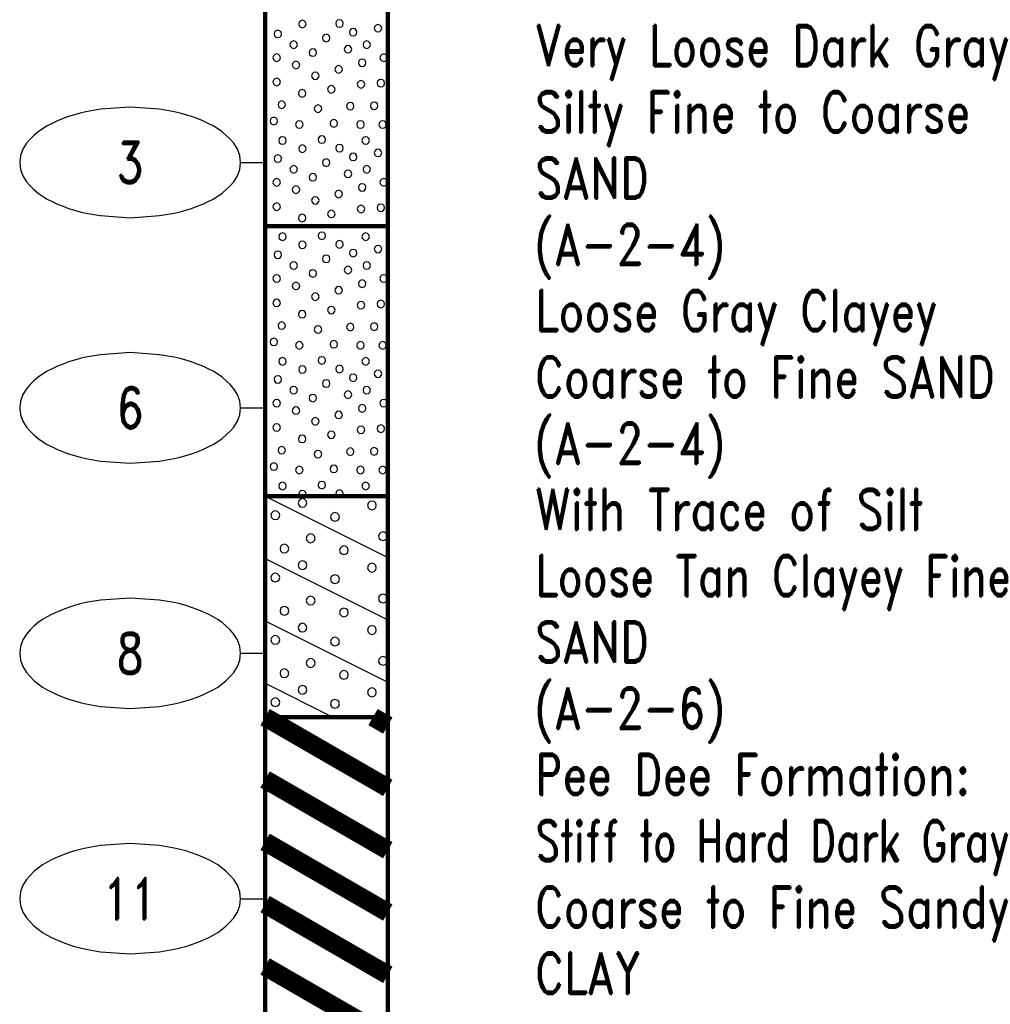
# Model space of a CAD drawing. Extents: x -12 to 877, y 356 to 518.
# Tile 6 of 9: x 838 to 877, y 396 to 436. Entities that reach past the tile are written whole.
import ezdxf
from ezdxf.enums import TextEntityAlignment as Align

# ---------------------------------------------------------------- set-up
doc = ezdxf.new("R2010")
doc.units = 0
doc.linetypes.add('Solid', pattern=[0])
doc.layers.get('0').update_dxf_attribs({"linetype": 'Solid'})
doc.layers.add('EB1-B', color=6, linetype='Solid')
doc.styles.add('ROMAND', font='romand', dxfattribs={"height": 1})

# ---------------------------------------------------------------- blocks, each defined once
blk = doc.blocks.new('DGRFC_NCDOT$NVALUE$ELLIPS')
at = {"color": 7, "linetype": 'Solid'}
blk.add_lwpolyline([(0, -2.5), (1.337, -2.407), (1.998, -2.292), (2.262, -2.231), (2.524, -2.16), (2.783, -2.078), (3.038, -1.985), (3.289, -1.882), (3.536, -1.768), (3.755, -1.657), (3.965, -1.529), (4.165, -1.386), (4.353, -1.227), (4.528, -1.054), (4.689, -0.869), (4.858, -0.606), (4.964, -0.311), (5, 0), (4.964, 0.311), (4.858, 0.606), (4.689, 0.869), (4.528, 1.054), (4.353, 1.227), (4.165, 1.386), (3.965, 1.529), (3.755, 1.657), (3.536, 1.768), (3.289, 1.882), (3.038, 1.985), (2.783, 2.078), (2.524, 2.16), (2.262, 2.231), (1.998, 2.292), (1.337, 2.407), (0, 2.5), (-1.337, 2.407), (-1.998, 2.292), (-2.262, 2.231), (-2.524, 2.16), (-2.783, 2.078), (-3.038, 1.985), (-3.289, 1.882), (-3.536, 1.768), (-3.755, 1.657), (-3.965, 1.529), (-4.165, 1.386), (-4.353, 1.227), (-4.528, 1.054), (-4.689, 0.869), (-4.858, 0.606), (-4.964, 0.311), (-5, 0), (-4.964, -0.311), (-4.858, -0.606), (-4.689, -0.869), (-4.528, -1.054), (-4.353, -1.227), (-4.165, -1.386), (-3.965, -1.529), (-3.755, -1.657), (-3.536, -1.768), (-3.289, -1.882), (-3.038, -1.985), (-2.783, -2.078), (-2.524, -2.16), (-2.262, -2.231), (-1.998, -2.292), (-1.337, -2.407), (0, -2.5)], dxfattribs=at)

msp = doc.modelspace()

# ---------------------------------------------------------------- linework, layer by layer
at = {"layer": 'EB1-B', "color": 7, "linetype": 'Solid', "const_width": 0.178}
for points in [[(847.5, 437), (847.5, 428)], [(852.5, 428), (852.5, 437)], [(847.5, 428), (852.5, 428)], [(847.5, 428), (847.5, 417)], [(852.5, 417), (852.5, 428)], [(847.5, 417), (852.5, 417)], [(847.5, 417), (847.5, 408)], [(852.5, 408), (852.5, 417)], [(847.5, 408), (852.5, 408)], [(847.5, 408), (847.5, 388)], [(852.5, 388), (852.5, 408)]]:
    msp.add_lwpolyline(points, dxfattribs=at)
at = {"layer": 'EB1-B', "color": 2, "linetype": 'Solid'}
for points in [[(849.174, 436.244), (849.153, 436.32), (849.098, 436.376), (849.021, 436.397), (848.945, 436.376), (848.889, 436.32), (848.869, 436.244), (848.889, 436.168), (848.945, 436.112), (849.021, 436.092), (849.098, 436.112), (849.153, 436.168), (849.174, 436.244)], [(850.684, 436.262), (850.663, 436.338), (850.608, 436.394), (850.531, 436.415), (850.455, 436.394), (850.399, 436.338), (850.379, 436.262), (850.399, 436.186), (850.455, 436.13), (850.531, 436.11), (850.608, 436.13), (850.663, 436.186), (850.684, 436.262)], [(852.255, 436.07), (852.234, 436.147), (852.179, 436.202), (852.102, 436.223), (852.026, 436.202), (851.97, 436.147), (851.95, 436.07), (851.97, 435.994), (852.026, 435.938), (852.102, 435.918), (852.179, 435.938), (852.234, 435.994), (852.255, 436.07)], [(848.171, 435.839), (848.151, 435.915), (848.095, 435.971), (848.019, 435.991), (847.943, 435.971), (847.887, 435.915), (847.867, 435.839), (847.887, 435.763), (847.943, 435.707), (848.019, 435.687), (848.095, 435.707), (848.151, 435.763), (848.171, 435.839)], [(850.144, 435.673), (850.123, 435.749), (850.067, 435.805), (849.991, 435.825), (849.915, 435.805), (849.859, 435.749), (849.839, 435.673), (849.859, 435.596), (849.915, 435.541), (849.991, 435.52), (850.067, 435.541), (850.123, 435.596), (850.144, 435.673)], [(851.24, 435.908), (851.22, 435.984), (851.164, 436.04), (851.088, 436.06), (851.012, 436.04), (850.956, 435.984), (850.936, 435.908), (850.956, 435.831), (851.012, 435.776), (851.088, 435.755), (851.164, 435.776), (851.22, 435.831), (851.24, 435.908)], [(848.817, 435.402), (848.797, 435.478), (848.741, 435.534), (848.665, 435.554), (848.589, 435.534), (848.533, 435.478), (848.512, 435.402), (848.533, 435.326), (848.589, 435.27), (848.665, 435.249), (848.741, 435.27), (848.797, 435.326), (848.817, 435.402)], [(851.032, 435.216), (851.011, 435.292), (850.956, 435.348), (850.879, 435.369), (850.803, 435.348), (850.747, 435.292), (850.727, 435.216), (850.747, 435.14), (850.803, 435.084), (850.879, 435.064), (850.956, 435.084), (851.011, 435.14), (851.032, 435.216)], [(851.795, 435.402), (851.774, 435.478), (851.718, 435.534), (851.642, 435.554), (851.566, 435.534), (851.51, 435.478), (851.49, 435.402), (851.51, 435.326), (851.566, 435.27), (851.642, 435.249), (851.718, 435.27), (851.774, 435.326), (851.795, 435.402)], [(848.126, 434.87), (848.105, 434.947), (848.05, 435.002), (847.973, 435.023), (847.897, 435.002), (847.841, 434.947), (847.821, 434.87), (847.841, 434.794), (847.897, 434.738), (847.973, 434.718), (848.05, 434.738), (848.105, 434.794), (848.126, 434.87)], [(849.6, 435.079), (849.58, 435.155), (849.524, 435.211), (849.448, 435.231), (849.372, 435.211), (849.316, 435.155), (849.296, 435.079), (849.316, 435.003), (849.372, 434.947), (849.448, 434.926), (849.524, 434.947), (849.58, 435.003), (849.6, 435.079)], [(852.486, 434.87), (852.466, 434.947), (852.41, 435.002), (852.334, 435.023), (852.258, 435.002), (852.202, 434.947), (852.181, 434.87), (852.202, 434.794), (852.258, 434.738), (852.334, 434.718), (852.41, 434.738), (852.466, 434.794), (852.486, 434.87)], [(848.909, 434.57), (848.888, 434.647), (848.833, 434.702), (848.756, 434.723), (848.68, 434.702), (848.624, 434.647), (848.604, 434.57), (848.624, 434.494), (848.68, 434.438), (848.756, 434.418), (848.833, 434.438), (848.888, 434.494), (848.909, 434.57)], [(850.653, 434.395), (850.633, 434.471), (850.577, 434.527), (850.501, 434.547), (850.424, 434.527), (850.369, 434.471), (850.348, 434.395), (850.369, 434.319), (850.424, 434.263), (850.501, 434.242), (850.577, 434.263), (850.633, 434.319), (850.653, 434.395)], [(851.609, 434.662), (851.589, 434.738), (851.533, 434.794), (851.457, 434.814), (851.38, 434.794), (851.325, 434.738), (851.304, 434.662), (851.325, 434.586), (851.38, 434.53), (851.457, 434.509), (851.533, 434.53), (851.589, 434.586), (851.609, 434.662)], [(849.697, 434.133), (849.677, 434.209), (849.621, 434.265), (849.545, 434.285), (849.468, 434.265), (849.413, 434.209), (849.392, 434.133), (849.413, 434.057), (849.468, 434.001), (849.545, 433.981), (849.621, 434.001), (849.677, 434.057), (849.697, 434.133)], [(848.126, 433.879), (848.105, 433.955), (848.05, 434.011), (847.973, 434.031), (847.897, 434.011), (847.841, 433.955), (847.821, 433.879), (847.841, 433.803), (847.897, 433.747), (847.973, 433.726), (848.05, 433.747), (848.105, 433.803), (848.126, 433.879)], [(850.353, 433.584), (850.333, 433.66), (850.277, 433.716), (850.201, 433.736), (850.124, 433.716), (850.069, 433.66), (850.048, 433.584), (850.069, 433.508), (850.124, 433.452), (850.201, 433.431), (850.277, 433.452), (850.333, 433.508), (850.353, 433.584)], [(851.563, 433.785), (851.543, 433.861), (851.487, 433.917), (851.411, 433.937), (851.335, 433.917), (851.279, 433.861), (851.258, 433.785), (851.279, 433.708), (851.335, 433.653), (851.411, 433.632), (851.487, 433.653), (851.543, 433.708), (851.563, 433.785)], [(852.372, 433.833), (852.351, 433.909), (852.296, 433.965), (852.219, 433.985), (852.143, 433.965), (852.087, 433.909), (852.067, 433.833), (852.087, 433.757), (852.143, 433.701), (852.219, 433.681), (852.296, 433.701), (852.351, 433.757), (852.372, 433.833)], [(849.163, 433.416), (849.143, 433.492), (849.087, 433.548), (849.011, 433.568), (848.934, 433.548), (848.879, 433.492), (848.858, 433.416), (848.879, 433.34), (848.934, 433.284), (849.011, 433.264), (849.087, 433.284), (849.143, 433.34), (849.163, 433.416)], [(848.332, 432.953), (848.311, 433.029), (848.255, 433.085), (848.179, 433.106), (848.103, 433.085), (848.047, 433.029), (848.027, 432.953), (848.047, 432.877), (848.103, 432.821), (848.179, 432.801), (848.255, 432.821), (848.311, 432.877), (848.332, 432.953)], [(849.809, 432.793), (849.788, 432.869), (849.733, 432.925), (849.656, 432.945), (849.58, 432.925), (849.524, 432.869), (849.504, 432.793), (849.524, 432.717), (849.58, 432.661), (849.656, 432.641), (849.733, 432.661), (849.788, 432.717), (849.809, 432.793)], [(851.123, 432.895), (851.103, 432.971), (851.047, 433.027), (850.971, 433.047), (850.895, 433.027), (850.839, 432.971), (850.819, 432.895), (850.839, 432.819), (850.895, 432.763), (850.971, 432.742), (851.047, 432.763), (851.103, 432.819), (851.123, 432.895)], [(852.095, 432.91), (852.074, 432.986), (852.018, 433.042), (851.942, 433.062), (851.866, 433.042), (851.81, 432.986), (851.79, 432.91), (851.81, 432.834), (851.866, 432.778), (851.942, 432.758), (852.018, 432.778), (852.074, 432.834), (852.095, 432.91)], [(848.009, 432.287), (847.988, 432.363), (847.933, 432.419), (847.856, 432.44), (847.78, 432.419), (847.724, 432.363), (847.704, 432.287), (847.724, 432.211), (847.78, 432.155), (847.856, 432.135), (847.933, 432.155), (847.988, 432.211), (848.009, 432.287)], [(849.046, 432.147), (849.026, 432.223), (848.97, 432.279), (848.894, 432.3), (848.818, 432.279), (848.762, 432.223), (848.741, 432.147), (848.762, 432.071), (848.818, 432.015), (848.894, 431.995), (848.97, 432.015), (849.026, 432.071), (849.046, 432.147)], [(850.455, 432.193), (850.434, 432.269), (850.378, 432.325), (850.302, 432.345), (850.226, 432.325), (850.17, 432.269), (850.15, 432.193), (850.17, 432.117), (850.226, 432.061), (850.302, 432.041), (850.378, 432.061), (850.434, 432.117), (850.455, 432.193)], [(851.54, 432.147), (851.52, 432.223), (851.464, 432.279), (851.388, 432.3), (851.312, 432.279), (851.256, 432.223), (851.236, 432.147), (851.256, 432.071), (851.312, 432.015), (851.388, 431.995), (851.464, 432.015), (851.52, 432.071), (851.54, 432.147)], [(852.44, 432.147), (852.42, 432.223), (852.364, 432.279), (852.288, 432.3), (852.212, 432.279), (852.156, 432.223), (852.136, 432.147), (852.156, 432.071), (852.212, 432.015), (852.288, 431.995), (852.364, 432.015), (852.42, 432.071), (852.44, 432.147)], [(848.364, 431.495), (848.343, 431.571), (848.288, 431.627), (848.211, 431.647), (848.135, 431.627), (848.079, 431.571), (848.059, 431.495), (848.079, 431.419), (848.135, 431.363), (848.211, 431.342), (848.288, 431.363), (848.343, 431.419), (848.364, 431.495)], [(849.966, 431.534), (849.945, 431.61), (849.89, 431.666), (849.813, 431.686), (849.737, 431.666), (849.681, 431.61), (849.661, 431.534), (849.681, 431.458), (849.737, 431.402), (849.813, 431.382), (849.89, 431.402), (849.945, 431.458), (849.966, 431.534)], [(850.684, 431.182), (850.663, 431.258), (850.608, 431.314), (850.531, 431.335), (850.455, 431.314), (850.399, 431.258), (850.379, 431.182), (850.399, 431.106), (850.455, 431.05), (850.531, 431.03), (850.608, 431.05), (850.663, 431.106), (850.684, 431.182)], [(851.753, 431.495), (851.733, 431.571), (851.677, 431.627), (851.601, 431.647), (851.524, 431.627), (851.469, 431.571), (851.448, 431.495), (851.469, 431.418), (851.524, 431.363), (851.601, 431.342), (851.677, 431.363), (851.733, 431.418), (851.753, 431.495)], [(849.174, 431.164), (849.153, 431.24), (849.098, 431.296), (849.021, 431.317), (848.945, 431.296), (848.889, 431.24), (848.869, 431.164), (848.889, 431.088), (848.945, 431.032), (849.021, 431.012), (849.098, 431.032), (849.153, 431.088), (849.174, 431.164)], [(851.24, 430.828), (851.22, 430.904), (851.164, 430.96), (851.088, 430.98), (851.012, 430.96), (850.956, 430.904), (850.936, 430.828), (850.956, 430.751), (851.012, 430.696), (851.088, 430.675), (851.164, 430.696), (851.22, 430.751), (851.24, 430.828)], [(852.255, 430.99), (852.234, 431.067), (852.179, 431.122), (852.102, 431.143), (852.026, 431.122), (851.97, 431.067), (851.95, 430.99), (851.97, 430.914), (852.026, 430.858), (852.102, 430.838), (852.179, 430.858), (852.234, 430.914), (852.255, 430.99)], [(848.171, 430.759), (848.151, 430.835), (848.095, 430.891), (848.019, 430.911), (847.943, 430.891), (847.887, 430.835), (847.867, 430.759), (847.887, 430.683), (847.943, 430.627), (848.019, 430.607), (848.095, 430.627), (848.151, 430.683), (848.171, 430.759)], [(850.144, 430.593), (850.123, 430.669), (850.067, 430.725), (849.991, 430.745), (849.915, 430.725), (849.859, 430.669), (849.839, 430.593), (849.859, 430.516), (849.915, 430.461), (849.991, 430.44), (850.067, 430.461), (850.123, 430.516), (850.144, 430.593)], [(848.817, 430.322), (848.797, 430.398), (848.741, 430.454), (848.665, 430.474), (848.589, 430.454), (848.533, 430.398), (848.512, 430.322), (848.533, 430.246), (848.589, 430.19), (848.665, 430.169), (848.741, 430.19), (848.797, 430.246), (848.817, 430.322)], [(849.6, 429.999), (849.58, 430.075), (849.524, 430.131), (849.448, 430.151), (849.372, 430.131), (849.316, 430.075), (849.296, 429.999), (849.316, 429.923), (849.372, 429.867), (849.448, 429.846), (849.524, 429.867), (849.58, 429.923), (849.6, 429.999)], [(851.032, 430.136), (851.011, 430.212), (850.956, 430.268), (850.879, 430.289), (850.803, 430.268), (850.747, 430.212), (850.727, 430.136), (850.747, 430.06), (850.803, 430.004), (850.879, 429.984), (850.956, 430.004), (851.011, 430.06), (851.032, 430.136)], [(851.795, 430.322), (851.774, 430.398), (851.718, 430.454), (851.642, 430.474), (851.566, 430.454), (851.51, 430.398), (851.49, 430.322), (851.51, 430.246), (851.566, 430.19), (851.642, 430.169), (851.718, 430.19), (851.774, 430.246), (851.795, 430.322)], [(848.126, 429.79), (848.105, 429.867), (848.05, 429.922), (847.973, 429.943), (847.897, 429.922), (847.841, 429.867), (847.821, 429.79), (847.841, 429.714), (847.897, 429.658), (847.973, 429.638), (848.05, 429.658), (848.105, 429.714), (848.126, 429.79)], [(851.609, 429.582), (851.589, 429.658), (851.533, 429.714), (851.457, 429.734), (851.38, 429.714), (851.325, 429.658), (851.304, 429.582), (851.325, 429.506), (851.38, 429.45), (851.457, 429.429), (851.533, 429.45), (851.589, 429.506), (851.609, 429.582)], [(852.486, 429.79), (852.466, 429.867), (852.41, 429.922), (852.334, 429.943), (852.258, 429.922), (852.202, 429.867), (852.181, 429.79), (852.202, 429.714), (852.258, 429.658), (852.334, 429.638), (852.41, 429.658), (852.466, 429.714), (852.486, 429.79)], [(848.909, 429.49), (848.888, 429.567), (848.833, 429.622), (848.756, 429.643), (848.68, 429.622), (848.624, 429.567), (848.604, 429.49), (848.624, 429.414), (848.68, 429.358), (848.756, 429.338), (848.833, 429.358), (848.888, 429.414), (848.909, 429.49)], [(850.653, 429.315), (850.633, 429.391), (850.577, 429.447), (850.501, 429.467), (850.424, 429.447), (850.369, 429.391), (850.348, 429.315), (850.369, 429.239), (850.424, 429.183), (850.501, 429.162), (850.577, 429.183), (850.633, 429.239), (850.653, 429.315)], [(848.126, 428.799), (848.105, 428.875), (848.05, 428.931), (847.973, 428.951), (847.897, 428.931), (847.841, 428.875), (847.821, 428.799), (847.841, 428.723), (847.897, 428.667), (847.973, 428.646), (848.05, 428.667), (848.105, 428.723), (848.126, 428.799)], [(849.697, 429.053), (849.677, 429.129), (849.621, 429.185), (849.545, 429.205), (849.468, 429.185), (849.413, 429.129), (849.392, 429.053), (849.413, 428.977), (849.468, 428.921), (849.545, 428.901), (849.621, 428.921), (849.677, 428.977), (849.697, 429.053)], [(850.353, 428.504), (850.333, 428.58), (850.277, 428.636), (850.201, 428.656), (850.124, 428.636), (850.069, 428.58), (850.048, 428.504), (850.069, 428.428), (850.124, 428.372), (850.201, 428.351), (850.277, 428.372), (850.333, 428.428), (850.353, 428.504)], [(851.563, 428.705), (851.543, 428.781), (851.487, 428.837), (851.411, 428.857), (851.335, 428.837), (851.279, 428.781), (851.258, 428.705), (851.279, 428.628), (851.335, 428.573), (851.411, 428.552), (851.487, 428.573), (851.543, 428.628), (851.563, 428.705)], [(852.372, 428.753), (852.351, 428.829), (852.296, 428.885), (852.219, 428.905), (852.143, 428.885), (852.087, 428.829), (852.067, 428.753), (852.087, 428.677), (852.143, 428.621), (852.219, 428.601), (852.296, 428.621), (852.351, 428.677), (852.372, 428.753)], [(849.163, 428.336), (849.143, 428.412), (849.087, 428.468), (849.011, 428.488), (848.934, 428.468), (848.879, 428.412), (848.858, 428.336), (848.879, 428.26), (848.934, 428.204), (849.011, 428.184), (849.087, 428.204), (849.143, 428.26), (849.163, 428.336)], [(848.364, 427.575), (848.343, 427.651), (848.288, 427.707), (848.211, 427.727), (848.135, 427.707), (848.079, 427.651), (848.059, 427.575), (848.079, 427.499), (848.135, 427.443), (848.211, 427.422), (848.288, 427.443), (848.343, 427.499), (848.364, 427.575)], [(848.255, 428.005), (848.179, 428.026), (848.103, 428.005), (848.098, 428), (848.261, 428), (848.255, 428.005)], [(849.966, 427.614), (849.945, 427.69), (849.89, 427.746), (849.813, 427.766), (849.737, 427.746), (849.681, 427.69), (849.661, 427.614), (849.681, 427.538), (849.737, 427.482), (849.813, 427.462), (849.89, 427.482), (849.945, 427.538), (849.966, 427.614)], [(851.753, 427.575), (851.733, 427.651), (851.677, 427.707), (851.601, 427.727), (851.524, 427.707), (851.469, 427.651), (851.448, 427.575), (851.469, 427.498), (851.524, 427.443), (851.601, 427.422), (851.677, 427.443), (851.733, 427.498), (851.753, 427.575)], [(849.174, 427.244), (849.153, 427.32), (849.098, 427.376), (849.021, 427.397), (848.945, 427.376), (848.889, 427.32), (848.869, 427.244), (848.889, 427.168), (848.945, 427.112), (849.021, 427.092), (849.098, 427.112), (849.153, 427.168), (849.174, 427.244)], [(850.684, 427.262), (850.663, 427.338), (850.608, 427.394), (850.531, 427.415), (850.455, 427.394), (850.399, 427.338), (850.379, 427.262), (850.399, 427.186), (850.455, 427.13), (850.531, 427.11), (850.608, 427.13), (850.663, 427.186), (850.684, 427.262)], [(848.171, 426.839), (848.151, 426.915), (848.095, 426.971), (848.019, 426.991), (847.943, 426.971), (847.887, 426.915), (847.867, 426.839), (847.887, 426.763), (847.943, 426.707), (848.019, 426.687), (848.095, 426.707), (848.151, 426.763), (848.171, 426.839)], [(851.24, 426.908), (851.22, 426.984), (851.164, 427.04), (851.088, 427.06), (851.012, 427.04), (850.956, 426.984), (850.936, 426.908), (850.956, 426.831), (851.012, 426.776), (851.088, 426.755), (851.164, 426.776), (851.22, 426.831), (851.24, 426.908)], [(852.255, 427.07), (852.234, 427.147), (852.179, 427.202), (852.102, 427.223), (852.026, 427.202), (851.97, 427.147), (851.95, 427.07), (851.97, 426.994), (852.026, 426.938), (852.102, 426.918), (852.179, 426.938), (852.234, 426.994), (852.255, 427.07)], [(848.817, 426.402), (848.797, 426.478), (848.741, 426.534), (848.665, 426.554), (848.589, 426.534), (848.533, 426.478), (848.512, 426.402), (848.533, 426.326), (848.589, 426.27), (848.665, 426.249), (848.741, 426.27), (848.797, 426.326), (848.817, 426.402)], [(850.144, 426.673), (850.123, 426.749), (850.067, 426.805), (849.991, 426.825), (849.915, 426.805), (849.859, 426.749), (849.839, 426.673), (849.859, 426.596), (849.915, 426.541), (849.991, 426.52), (850.067, 426.541), (850.123, 426.596), (850.144, 426.673)], [(851.795, 426.402), (851.774, 426.478), (851.718, 426.534), (851.642, 426.554), (851.566, 426.534), (851.51, 426.478), (851.49, 426.402), (851.51, 426.326), (851.566, 426.27), (851.642, 426.249), (851.718, 426.27), (851.774, 426.326), (851.795, 426.402)], [(849.6, 426.079), (849.58, 426.155), (849.524, 426.211), (849.448, 426.231), (849.372, 426.211), (849.316, 426.155), (849.296, 426.079), (849.316, 426.003), (849.372, 425.947), (849.448, 425.926), (849.524, 425.947), (849.58, 426.003), (849.6, 426.079)], [(851.032, 426.216), (851.011, 426.292), (850.956, 426.348), (850.879, 426.369), (850.803, 426.348), (850.747, 426.292), (850.727, 426.216), (850.747, 426.14), (850.803, 426.084), (850.879, 426.064), (850.956, 426.084), (851.011, 426.14), (851.032, 426.216)], [(848.126, 425.87), (848.105, 425.947), (848.05, 426.002), (847.973, 426.023), (847.897, 426.002), (847.841, 425.947), (847.821, 425.87), (847.841, 425.794), (847.897, 425.738), (847.973, 425.718), (848.05, 425.738), (848.105, 425.794), (848.126, 425.87)], [(848.909, 425.57), (848.888, 425.647), (848.833, 425.702), (848.756, 425.723), (848.68, 425.702), (848.624, 425.647), (848.604, 425.57), (848.624, 425.494), (848.68, 425.438), (848.756, 425.418), (848.833, 425.438), (848.888, 425.494), (848.909, 425.57)], [(851.609, 425.662), (851.589, 425.738), (851.533, 425.794), (851.457, 425.814), (851.38, 425.794), (851.325, 425.738), (851.304, 425.662), (851.325, 425.586), (851.38, 425.53), (851.457, 425.509), (851.533, 425.53), (851.589, 425.586), (851.609, 425.662)], [(852.486, 425.87), (852.466, 425.947), (852.41, 426.002), (852.334, 426.023), (852.258, 426.002), (852.202, 425.947), (852.181, 425.87), (852.202, 425.794), (852.258, 425.738), (852.334, 425.718), (852.41, 425.738), (852.466, 425.794), (852.486, 425.87)], [(850.653, 425.395), (850.633, 425.471), (850.577, 425.527), (850.501, 425.547), (850.424, 425.527), (850.369, 425.471), (850.348, 425.395), (850.369, 425.319), (850.424, 425.263), (850.501, 425.242), (850.577, 425.263), (850.633, 425.319), (850.653, 425.395)], [(848.126, 424.879), (848.105, 424.955), (848.05, 425.011), (847.973, 425.031), (847.897, 425.011), (847.841, 424.955), (847.821, 424.879), (847.841, 424.803), (847.897, 424.747), (847.973, 424.726), (848.05, 424.747), (848.105, 424.803), (848.126, 424.879)], [(849.697, 425.133), (849.677, 425.209), (849.621, 425.265), (849.545, 425.285), (849.468, 425.265), (849.413, 425.209), (849.392, 425.133), (849.413, 425.057), (849.468, 425.001), (849.545, 424.981), (849.621, 425.001), (849.677, 425.057), (849.697, 425.133)], [(851.563, 424.785), (851.543, 424.861), (851.487, 424.917), (851.411, 424.937), (851.335, 424.917), (851.279, 424.861), (851.258, 424.785), (851.279, 424.708), (851.335, 424.653), (851.411, 424.632), (851.487, 424.653), (851.543, 424.708), (851.563, 424.785)], [(852.372, 424.833), (852.351, 424.909), (852.296, 424.965), (852.219, 424.985), (852.143, 424.965), (852.087, 424.909), (852.067, 424.833), (852.087, 424.757), (852.143, 424.701), (852.219, 424.681), (852.296, 424.701), (852.351, 424.757), (852.372, 424.833)], [(849.163, 424.416), (849.143, 424.492), (849.087, 424.548), (849.011, 424.568), (848.934, 424.548), (848.879, 424.492), (848.858, 424.416), (848.879, 424.34), (848.934, 424.284), (849.011, 424.264), (849.087, 424.284), (849.143, 424.34), (849.163, 424.416)], [(850.353, 424.584), (850.333, 424.66), (850.277, 424.716), (850.201, 424.736), (850.124, 424.716), (850.069, 424.66), (850.048, 424.584), (850.069, 424.508), (850.124, 424.452), (850.201, 424.431), (850.277, 424.452), (850.333, 424.508), (850.353, 424.584)], [(848.332, 423.953), (848.311, 424.029), (848.255, 424.085), (848.179, 424.106), (848.103, 424.085), (848.047, 424.029), (848.027, 423.953), (848.047, 423.877), (848.103, 423.821), (848.179, 423.801), (848.255, 423.821), (848.311, 423.877), (848.332, 423.953)], [(849.809, 423.793), (849.788, 423.869), (849.733, 423.925), (849.656, 423.945), (849.58, 423.925), (849.524, 423.869), (849.504, 423.793), (849.524, 423.717), (849.58, 423.661), (849.656, 423.641), (849.733, 423.661), (849.788, 423.717), (849.809, 423.793)], [(851.123, 423.895), (851.103, 423.971), (851.047, 424.027), (850.971, 424.047), (850.895, 424.027), (850.839, 423.971), (850.819, 423.895), (850.839, 423.819), (850.895, 423.763), (850.971, 423.742), (851.047, 423.763), (851.103, 423.819), (851.123, 423.895)], [(852.095, 423.91), (852.074, 423.986), (852.018, 424.042), (851.942, 424.062), (851.866, 424.042), (851.81, 423.986), (851.79, 423.91), (851.81, 423.834), (851.866, 423.778), (851.942, 423.758), (852.018, 423.778), (852.074, 423.834), (852.095, 423.91)], [(848.009, 423.287), (847.988, 423.363), (847.933, 423.419), (847.856, 423.44), (847.78, 423.419), (847.724, 423.363), (847.704, 423.287), (847.724, 423.211), (847.78, 423.155), (847.856, 423.135), (847.933, 423.155), (847.988, 423.211), (848.009, 423.287)], [(849.046, 423.147), (849.026, 423.223), (848.97, 423.279), (848.894, 423.3), (848.818, 423.279), (848.762, 423.223), (848.741, 423.147), (848.762, 423.071), (848.818, 423.015), (848.894, 422.995), (848.97, 423.015), (849.026, 423.071), (849.046, 423.147)], [(850.455, 423.193), (850.434, 423.269), (850.378, 423.325), (850.302, 423.345), (850.226, 423.325), (850.17, 423.269), (850.15, 423.193), (850.17, 423.117), (850.226, 423.061), (850.302, 423.041), (850.378, 423.061), (850.434, 423.117), (850.455, 423.193)], [(851.54, 423.147), (851.52, 423.223), (851.464, 423.279), (851.388, 423.3), (851.312, 423.279), (851.256, 423.223), (851.236, 423.147), (851.256, 423.071), (851.312, 423.015), (851.388, 422.995), (851.464, 423.015), (851.52, 423.071), (851.54, 423.147)], [(852.44, 423.147), (852.42, 423.223), (852.364, 423.279), (852.288, 423.3), (852.212, 423.279), (852.156, 423.223), (852.136, 423.147), (852.156, 423.071), (852.212, 423.015), (852.288, 422.995), (852.364, 423.015), (852.42, 423.071), (852.44, 423.147)], [(848.364, 422.495), (848.343, 422.571), (848.288, 422.627), (848.211, 422.647), (848.135, 422.627), (848.079, 422.571), (848.059, 422.495), (848.079, 422.419), (848.135, 422.363), (848.211, 422.342), (848.288, 422.363), (848.343, 422.419), (848.364, 422.495)], [(849.966, 422.534), (849.945, 422.61), (849.89, 422.666), (849.813, 422.686), (849.737, 422.666), (849.681, 422.61), (849.661, 422.534), (849.681, 422.458), (849.737, 422.402), (849.813, 422.382), (849.89, 422.402), (849.945, 422.458), (849.966, 422.534)], [(851.753, 422.495), (851.733, 422.571), (851.677, 422.627), (851.601, 422.647), (851.524, 422.627), (851.469, 422.571), (851.448, 422.495), (851.469, 422.418), (851.524, 422.363), (851.601, 422.342), (851.677, 422.363), (851.733, 422.418), (851.753, 422.495)], [(849.174, 422.164), (849.153, 422.24), (849.098, 422.296), (849.021, 422.317), (848.945, 422.296), (848.889, 422.24), (848.869, 422.164), (848.889, 422.088), (848.945, 422.032), (849.021, 422.012), (849.098, 422.032), (849.153, 422.088), (849.174, 422.164)], [(850.684, 422.182), (850.663, 422.258), (850.608, 422.314), (850.531, 422.335), (850.455, 422.314), (850.399, 422.258), (850.379, 422.182), (850.399, 422.106), (850.455, 422.05), (850.531, 422.03), (850.608, 422.05), (850.663, 422.106), (850.684, 422.182)], [(852.255, 421.99), (852.234, 422.067), (852.179, 422.122), (852.102, 422.143), (852.026, 422.122), (851.97, 422.067), (851.95, 421.99), (851.97, 421.914), (852.026, 421.858), (852.102, 421.838), (852.179, 421.858), (852.234, 421.914), (852.255, 421.99)], [(848.171, 421.759), (848.151, 421.835), (848.095, 421.891), (848.019, 421.911), (847.943, 421.891), (847.887, 421.835), (847.867, 421.759), (847.887, 421.683), (847.943, 421.627), (848.019, 421.607), (848.095, 421.627), (848.151, 421.683), (848.171, 421.759)], [(850.144, 421.593), (850.123, 421.669), (850.067, 421.725), (849.991, 421.745), (849.915, 421.725), (849.859, 421.669), (849.839, 421.593), (849.859, 421.516), (849.915, 421.461), (849.991, 421.44), (850.067, 421.461), (850.123, 421.516), (850.144, 421.593)], [(851.24, 421.828), (851.22, 421.904), (851.164, 421.96), (851.088, 421.98), (851.012, 421.96), (850.956, 421.904), (850.936, 421.828), (850.956, 421.751), (851.012, 421.696), (851.088, 421.675), (851.164, 421.696), (851.22, 421.751), (851.24, 421.828)], [(848.817, 421.322), (848.797, 421.398), (848.741, 421.454), (848.665, 421.474), (848.589, 421.454), (848.533, 421.398), (848.512, 421.322), (848.533, 421.246), (848.589, 421.19), (848.665, 421.169), (848.741, 421.19), (848.797, 421.246), (848.817, 421.322)], [(851.795, 421.322), (851.774, 421.398), (851.718, 421.454), (851.642, 421.474), (851.566, 421.454), (851.51, 421.398), (851.49, 421.322), (851.51, 421.246), (851.566, 421.19), (851.642, 421.169), (851.718, 421.19), (851.774, 421.246), (851.795, 421.322)], [(848.126, 420.79), (848.105, 420.867), (848.05, 420.922), (847.973, 420.943), (847.897, 420.922), (847.841, 420.867), (847.821, 420.79), (847.841, 420.714), (847.897, 420.658), (847.973, 420.638), (848.05, 420.658), (848.105, 420.714), (848.126, 420.79)], [(849.6, 420.999), (849.58, 421.075), (849.524, 421.131), (849.448, 421.151), (849.372, 421.131), (849.316, 421.075), (849.296, 420.999), (849.316, 420.923), (849.372, 420.867), (849.448, 420.846), (849.524, 420.867), (849.58, 420.923), (849.6, 420.999)], [(851.032, 421.136), (851.011, 421.212), (850.956, 421.268), (850.879, 421.289), (850.803, 421.268), (850.747, 421.212), (850.727, 421.136), (850.747, 421.06), (850.803, 421.004), (850.879, 420.984), (850.956, 421.004), (851.011, 421.06), (851.032, 421.136)], [(852.486, 420.79), (852.466, 420.867), (852.41, 420.922), (852.334, 420.943), (852.258, 420.922), (852.202, 420.867), (852.181, 420.79), (852.202, 420.714), (852.258, 420.658), (852.334, 420.638), (852.41, 420.658), (852.466, 420.714), (852.486, 420.79)], [(848.909, 420.49), (848.888, 420.567), (848.833, 420.622), (848.756, 420.643), (848.68, 420.622), (848.624, 420.567), (848.604, 420.49), (848.624, 420.414), (848.68, 420.358), (848.756, 420.338), (848.833, 420.358), (848.888, 420.414), (848.909, 420.49)], [(851.609, 420.582), (851.589, 420.658), (851.533, 420.714), (851.457, 420.734), (851.38, 420.714), (851.325, 420.658), (851.304, 420.582), (851.325, 420.506), (851.38, 420.45), (851.457, 420.429), (851.533, 420.45), (851.589, 420.506), (851.609, 420.582)], [(849.697, 420.053), (849.677, 420.129), (849.621, 420.185), (849.545, 420.205), (849.468, 420.185), (849.413, 420.129), (849.392, 420.053), (849.413, 419.977), (849.468, 419.921), (849.545, 419.901), (849.621, 419.921), (849.677, 419.977), (849.697, 420.053)], [(850.653, 420.315), (850.633, 420.391), (850.577, 420.447), (850.501, 420.467), (850.424, 420.447), (850.369, 420.391), (850.348, 420.315), (850.369, 420.239), (850.424, 420.183), (850.501, 420.162), (850.577, 420.183), (850.633, 420.239), (850.653, 420.315)], [(848.126, 419.799), (848.105, 419.875), (848.05, 419.931), (847.973, 419.951), (847.897, 419.931), (847.841, 419.875), (847.821, 419.799), (847.841, 419.723), (847.897, 419.667), (847.973, 419.646), (848.05, 419.667), (848.105, 419.723), (848.126, 419.799)], [(851.563, 419.705), (851.543, 419.781), (851.487, 419.837), (851.411, 419.857), (851.335, 419.837), (851.279, 419.781), (851.258, 419.705), (851.279, 419.628), (851.335, 419.573), (851.411, 419.552), (851.487, 419.573), (851.543, 419.628), (851.563, 419.705)], [(852.372, 419.753), (852.351, 419.829), (852.296, 419.885), (852.219, 419.905), (852.143, 419.885), (852.087, 419.829), (852.067, 419.753), (852.087, 419.677), (852.143, 419.621), (852.219, 419.601), (852.296, 419.621), (852.351, 419.677), (852.372, 419.753)], [(849.163, 419.336), (849.143, 419.412), (849.087, 419.468), (849.011, 419.488), (848.934, 419.468), (848.879, 419.412), (848.858, 419.336), (848.879, 419.26), (848.934, 419.204), (849.011, 419.184), (849.087, 419.204), (849.143, 419.26), (849.163, 419.336)], [(850.353, 419.504), (850.333, 419.58), (850.277, 419.636), (850.201, 419.656), (850.124, 419.636), (850.069, 419.58), (850.048, 419.504), (850.069, 419.428), (850.124, 419.372), (850.201, 419.351), (850.277, 419.372), (850.333, 419.428), (850.353, 419.504)], [(848.332, 418.873), (848.311, 418.949), (848.255, 419.005), (848.179, 419.026), (848.103, 419.005), (848.047, 418.949), (848.027, 418.873), (848.047, 418.797), (848.103, 418.741), (848.179, 418.721), (848.255, 418.741), (848.311, 418.797), (848.332, 418.873)], [(851.123, 418.815), (851.103, 418.891), (851.047, 418.947), (850.971, 418.967), (850.895, 418.947), (850.839, 418.891), (850.819, 418.815), (850.839, 418.739), (850.895, 418.683), (850.971, 418.662), (851.047, 418.683), (851.103, 418.739), (851.123, 418.815)], [(852.095, 418.83), (852.074, 418.906), (852.018, 418.962), (851.942, 418.982), (851.866, 418.962), (851.81, 418.906), (851.79, 418.83), (851.81, 418.754), (851.866, 418.698), (851.942, 418.678), (852.018, 418.698), (852.074, 418.754), (852.095, 418.83)], [(849.809, 418.713), (849.788, 418.789), (849.733, 418.845), (849.656, 418.865), (849.58, 418.845), (849.524, 418.789), (849.504, 418.713), (849.524, 418.637), (849.58, 418.581), (849.656, 418.561), (849.733, 418.581), (849.788, 418.637), (849.809, 418.713)], [(848.009, 418.207), (847.988, 418.283), (847.933, 418.339), (847.856, 418.36), (847.78, 418.339), (847.724, 418.283), (847.704, 418.207), (847.724, 418.131), (847.78, 418.075), (847.856, 418.055), (847.933, 418.075), (847.988, 418.131), (848.009, 418.207)], [(849.046, 418.067), (849.026, 418.143), (848.97, 418.199), (848.894, 418.22), (848.818, 418.199), (848.762, 418.143), (848.741, 418.067), (848.762, 417.991), (848.818, 417.935), (848.894, 417.915), (848.97, 417.935), (849.026, 417.991), (849.046, 418.067)], [(850.455, 418.113), (850.434, 418.189), (850.378, 418.245), (850.302, 418.265), (850.226, 418.245), (850.17, 418.189), (850.15, 418.113), (850.17, 418.037), (850.226, 417.981), (850.302, 417.961), (850.378, 417.981), (850.434, 418.037), (850.455, 418.113)], [(851.54, 418.067), (851.52, 418.143), (851.464, 418.199), (851.388, 418.22), (851.312, 418.199), (851.256, 418.143), (851.236, 418.067), (851.256, 417.991), (851.312, 417.935), (851.388, 417.915), (851.464, 417.935), (851.52, 417.991), (851.54, 418.067)], [(852.44, 418.067), (852.42, 418.143), (852.364, 418.199), (852.288, 418.22), (852.212, 418.199), (852.156, 418.143), (852.136, 418.067), (852.156, 417.991), (852.212, 417.935), (852.288, 417.915), (852.364, 417.935), (852.42, 417.991), (852.44, 418.067)], [(848.364, 417.415), (848.343, 417.491), (848.288, 417.547), (848.211, 417.567), (848.135, 417.547), (848.079, 417.491), (848.059, 417.415), (848.079, 417.339), (848.135, 417.283), (848.211, 417.262), (848.288, 417.283), (848.343, 417.339), (848.364, 417.415)], [(849.966, 417.454), (849.945, 417.53), (849.89, 417.586), (849.813, 417.606), (849.737, 417.586), (849.681, 417.53), (849.661, 417.454), (849.681, 417.378), (849.737, 417.322), (849.813, 417.302), (849.89, 417.322), (849.945, 417.378), (849.966, 417.454)], [(851.753, 417.415), (851.733, 417.491), (851.677, 417.547), (851.601, 417.567), (851.524, 417.547), (851.469, 417.491), (851.448, 417.415), (851.469, 417.338), (851.524, 417.283), (851.601, 417.262), (851.677, 417.283), (851.733, 417.338), (851.753, 417.415)], [(847.5, 417), (852.5, 414.5)], [(849.201, 416.727), (849.178, 416.816), (849.112, 416.881), (849.024, 416.905), (848.935, 416.881), (848.87, 416.816), (848.846, 416.727), (848.87, 416.638), (848.935, 416.573), (849.024, 416.55), (849.112, 416.573), (849.178, 416.638), (849.201, 416.727)], [(849.153, 417.008), (849.174, 417.084), (849.153, 417.16), (849.098, 417.216), (849.021, 417.237), (848.945, 417.216), (848.889, 417.16), (848.869, 417.084), (848.889, 417.008), (848.897, 417), (849.145, 417), (849.153, 417.008)], [(850.663, 417.026), (850.684, 417.102), (850.663, 417.178), (850.608, 417.234), (850.531, 417.255), (850.455, 417.234), (850.399, 417.178), (850.379, 417.102), (850.399, 417.026), (850.425, 417), (850.637, 417), (850.663, 417.026)], [(852.179, 417.042), (852.102, 417.063), (852.026, 417.042), (851.984, 417), (852.221, 417), (852.179, 417.042)], [(852.031, 416.625), (852.007, 416.714), (851.942, 416.779), (851.853, 416.803), (851.764, 416.779), (851.699, 416.714), (851.675, 416.625), (851.699, 416.537), (851.764, 416.472), (851.853, 416.448), (851.942, 416.472), (852.007, 416.537), (852.031, 416.625)], [(848.095, 416.224), (848.071, 416.313), (848.006, 416.378), (847.917, 416.402), (847.828, 416.378), (847.763, 416.313), (847.74, 416.224), (847.763, 416.135), (847.828, 416.07), (847.917, 416.046), (848.006, 416.07), (848.071, 416.135), (848.095, 416.224)], [(850.526, 416.158), (850.502, 416.247), (850.437, 416.312), (850.348, 416.335), (850.259, 416.312), (850.194, 416.247), (850.17, 416.158), (850.194, 416.069), (850.259, 416.004), (850.348, 415.98), (850.437, 416.004), (850.502, 416.069), (850.526, 416.158)], [(849.534, 415.283), (849.51, 415.372), (849.445, 415.437), (849.356, 415.461), (849.268, 415.437), (849.202, 415.372), (849.179, 415.283), (849.202, 415.194), (849.268, 415.129), (849.356, 415.105), (849.445, 415.129), (849.51, 415.194), (849.534, 415.283)], [(852.484, 415.369), (852.46, 415.458), (852.395, 415.523), (852.306, 415.547), (852.217, 415.523), (852.152, 415.458), (852.128, 415.369), (852.152, 415.281), (852.217, 415.216), (852.306, 415.192), (852.395, 415.216), (852.46, 415.281), (852.484, 415.369)], [(848.464, 414.866), (848.44, 414.955), (848.375, 415.02), (848.286, 415.044), (848.197, 415.02), (848.132, 414.955), (848.108, 414.866), (848.132, 414.777), (848.197, 414.712), (848.286, 414.688), (848.375, 414.712), (848.44, 414.777), (848.464, 414.866)], [(850.889, 414.8), (850.866, 414.889), (850.801, 414.954), (850.712, 414.978), (850.623, 414.954), (850.558, 414.889), (850.534, 414.8), (850.558, 414.711), (850.623, 414.646), (850.712, 414.622), (850.801, 414.646), (850.866, 414.711), (850.889, 414.8)], [(847.5, 414.46), (852.5, 411.96)], [(849.201, 414.19), (849.177, 414.279), (849.112, 414.344), (849.023, 414.368), (848.935, 414.344), (848.869, 414.279), (848.846, 414.19), (848.869, 414.101), (848.935, 414.036), (849.023, 414.012), (849.112, 414.036), (849.177, 414.101), (849.201, 414.19)], [(852.031, 414.088), (852.007, 414.177), (851.942, 414.242), (851.853, 414.266), (851.764, 414.242), (851.699, 414.177), (851.675, 414.088), (851.699, 413.999), (851.764, 413.934), (851.853, 413.91), (851.942, 413.934), (852.007, 413.999), (852.031, 414.088)], [(848.095, 413.686), (848.071, 413.775), (848.006, 413.84), (847.917, 413.864), (847.828, 413.84), (847.763, 413.775), (847.74, 413.686), (847.763, 413.597), (847.828, 413.532), (847.917, 413.509), (848.006, 413.532), (848.071, 413.597), (848.095, 413.686)], [(850.526, 413.62), (850.502, 413.709), (850.437, 413.774), (850.348, 413.798), (850.259, 413.774), (850.194, 413.709), (850.17, 413.62), (850.194, 413.531), (850.259, 413.466), (850.348, 413.442), (850.437, 413.466), (850.502, 413.531), (850.526, 413.62)], [(849.534, 412.746), (849.51, 412.834), (849.445, 412.9), (849.356, 412.923), (849.268, 412.9), (849.202, 412.834), (849.179, 412.746), (849.202, 412.657), (849.268, 412.592), (849.356, 412.568), (849.445, 412.592), (849.51, 412.657), (849.534, 412.746)], [(852.484, 412.832), (852.46, 412.921), (852.395, 412.986), (852.306, 413.01), (852.217, 412.986), (852.152, 412.921), (852.128, 412.832), (852.152, 412.743), (852.217, 412.678), (852.306, 412.654), (852.395, 412.678), (852.46, 412.743), (852.484, 412.832)], [(848.464, 412.329), (848.44, 412.418), (848.375, 412.483), (848.286, 412.506), (848.197, 412.483), (848.132, 412.418), (848.108, 412.329), (848.132, 412.24), (848.197, 412.175), (848.286, 412.151), (848.375, 412.175), (848.44, 412.24), (848.464, 412.329)], [(850.889, 412.262), (850.866, 412.351), (850.801, 412.416), (850.712, 412.44), (850.623, 412.416), (850.558, 412.351), (850.534, 412.262), (850.558, 412.174), (850.623, 412.109), (850.712, 412.085), (850.801, 412.109), (850.866, 412.174), (850.889, 412.262)], [(847.5, 411.92), (852.5, 409.42)], [(849.201, 411.647), (849.178, 411.736), (849.112, 411.801), (849.024, 411.825), (848.935, 411.801), (848.87, 411.736), (848.846, 411.647), (848.87, 411.558), (848.935, 411.493), (849.024, 411.47), (849.112, 411.493), (849.178, 411.558), (849.201, 411.647)], [(852.031, 411.545), (852.007, 411.634), (851.942, 411.699), (851.853, 411.723), (851.764, 411.699), (851.699, 411.634), (851.675, 411.545), (851.699, 411.457), (851.764, 411.392), (851.853, 411.368), (851.942, 411.392), (852.007, 411.457), (852.031, 411.545)], [(848.095, 411.144), (848.071, 411.233), (848.006, 411.298), (847.917, 411.322), (847.828, 411.298), (847.763, 411.233), (847.74, 411.144), (847.763, 411.055), (847.828, 410.99), (847.917, 410.966), (848.006, 410.99), (848.071, 411.055), (848.095, 411.144)], [(850.526, 411.078), (850.502, 411.167), (850.437, 411.232), (850.348, 411.255), (850.259, 411.232), (850.194, 411.167), (850.17, 411.078), (850.194, 410.989), (850.259, 410.924), (850.348, 410.9), (850.437, 410.924), (850.502, 410.989), (850.526, 411.078)], [(852.484, 410.289), (852.46, 410.378), (852.395, 410.443), (852.306, 410.467), (852.217, 410.443), (852.152, 410.378), (852.128, 410.289), (852.152, 410.201), (852.217, 410.136), (852.306, 410.112), (852.395, 410.136), (852.46, 410.201), (852.484, 410.289)], [(849.534, 410.203), (849.51, 410.292), (849.445, 410.357), (849.356, 410.381), (849.268, 410.357), (849.202, 410.292), (849.179, 410.203), (849.202, 410.114), (849.268, 410.049), (849.356, 410.025), (849.445, 410.049), (849.51, 410.114), (849.534, 410.203)], [(848.464, 409.786), (848.44, 409.875), (848.375, 409.94), (848.286, 409.964), (848.197, 409.94), (848.132, 409.875), (848.108, 409.786), (848.132, 409.697), (848.197, 409.632), (848.286, 409.608), (848.375, 409.632), (848.44, 409.697), (848.464, 409.786)], [(850.889, 409.72), (850.866, 409.809), (850.801, 409.874), (850.712, 409.898), (850.623, 409.874), (850.558, 409.809), (850.534, 409.72), (850.558, 409.631), (850.623, 409.566), (850.712, 409.542), (850.801, 409.566), (850.866, 409.631), (850.889, 409.72)], [(847.5, 409.38), (850.26, 408)], [(849.201, 409.11), (849.177, 409.199), (849.112, 409.264), (849.023, 409.288), (848.935, 409.264), (848.869, 409.199), (848.846, 409.11), (848.869, 409.021), (848.935, 408.956), (849.023, 408.932), (849.112, 408.956), (849.177, 409.021), (849.201, 409.11)], [(852.031, 409.008), (852.007, 409.097), (851.942, 409.162), (851.853, 409.186), (851.764, 409.162), (851.699, 409.097), (851.675, 409.008), (851.699, 408.919), (851.764, 408.854), (851.853, 408.83), (851.942, 408.854), (852.007, 408.919), (852.031, 409.008)], [(848.095, 408.606), (848.071, 408.695), (848.006, 408.76), (847.917, 408.784), (847.828, 408.76), (847.763, 408.695), (847.74, 408.606), (847.763, 408.517), (847.828, 408.452), (847.917, 408.429), (848.006, 408.452), (848.071, 408.517), (848.095, 408.606)], [(850.526, 408.54), (850.502, 408.629), (850.437, 408.694), (850.348, 408.718), (850.259, 408.694), (850.194, 408.629), (850.17, 408.54), (850.194, 408.451), (850.259, 408.386), (850.348, 408.362), (850.437, 408.386), (850.502, 408.451), (850.526, 408.54)]]:
    msp.add_lwpolyline(points, dxfattribs=at)
at = {"layer": 'EB1-B', "color": 7, "linetype": 'Solid'}
for points in [[(846.5, 430.6), (847.5, 430.6)], [(846.5, 420.6), (847.5, 420.6)], [(846.5, 410.6), (847.5, 410.6)], [(846.5, 400.6), (847.5, 400.6)]]:
    msp.add_lwpolyline(points, dxfattribs=at)
at = {"layer": 'EB1-B', "color": 1, "linetype": 'Solid', "const_width": 0.762}
for points in [[(847.5, 408), (852.5, 405.113)], [(851.899, 408), (852.5, 407.653)], [(847.5, 405.46), (852.5, 402.573)], [(847.5, 402.92), (852.5, 400.033)], [(847.5, 400.38), (852.5, 397.493)], [(847.5, 397.84), (852.5, 394.953)]]:
    msp.add_lwpolyline(points, dxfattribs=at)

# ---------------------------------------------------------------- block references
at = {"layer": 'EB1-B', "xscale": 0.9, "yscale": 0.9}
for p in [(842, 430.6), (842, 420.6), (842, 410.6), (842, 400.6)]:
    msp.add_blockref('DGRFC_NCDOT$NVALUE$ELLIPS', p, dxfattribs=at)

# ---------------------------------------------------------------- texts
at = {"layer": 'EB1-B', "color": 7, "style": 'ROMAND', "width": 0.78}
for s, p in [('Very Loose Dark Gray', (858.5, 436.2)), ('Silty Fine to Coarse', (858.5, 433.5)), ('SAND', (858.5, 430.8)), ('(A-2-4)', (858.5, 428.1)), ('Loose Gray Clayey', (858.5, 425.4)), ('Coarse to Fine SAND', (858.5, 422.7)), ('(A-2-4)', (858.5, 420)), ('With Trace of Silt', (858.5, 417.3)), ('Loose Tan Clayey Fine', (858.5, 414.6)), ('SAND', (858.5, 411.9)), ('(A-2-6)', (858.5, 409.2)), ('Pee Dee Formation:', (858.5, 406.5)), ('Stiff to Hard Dark Gray', (858.5, 403.8)), ('Coarse to Fine Sandy', (858.5, 401.1)), ('CLAY', (858.5, 398.4))]:
    msp.add_text(s, height=1.674, dxfattribs=at).set_placement(p, align=Align.TOP_LEFT)
for s, p in [('3', (842, 430.6)), ('6', (842, 420.6)), ('8', (842, 410.6)), ('11', (842, 400.6))]:
    msp.add_text(s, height=1.674, dxfattribs=at).set_placement(p, align=Align.MIDDLE_CENTER)

doc.saveas('drawing.dxf')
